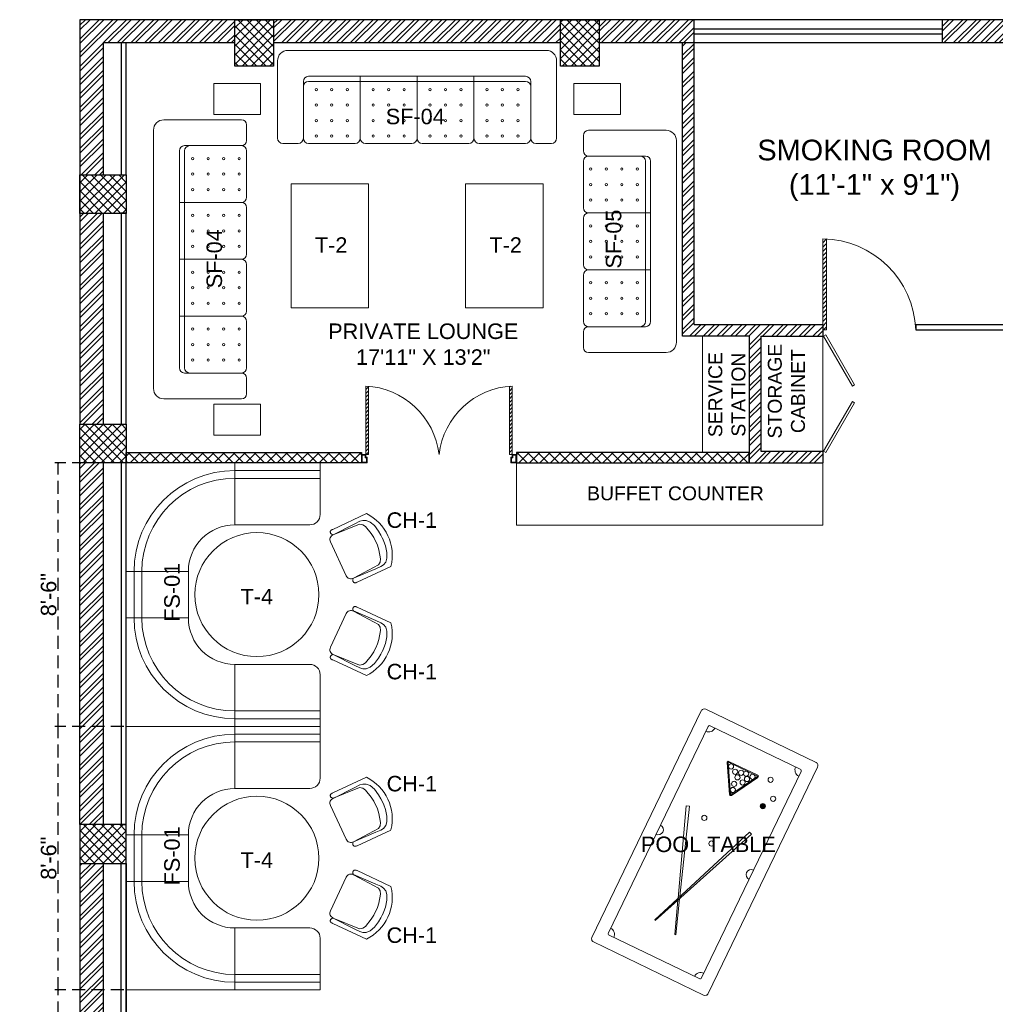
# Model space of a CAD drawing. Header units: inches. Extents: x 105152 to 158499, y 12149 to 30915.
# Tile 90 of 256: x 126145 to 126522, y 17971 to 18352. Entities that reach past the tile are written whole.
import ezdxf

# ---------------------------------------------------------------- set-up
doc = ezdxf.new("R2010")
doc.units = ezdxf.units.IN
doc.header["$MEASUREMENT"] = 0
doc.header["$PDMODE"] = 34
doc.linetypes.add('HIDDEN', pattern=[0.375, 0.25, -0.125])
doc.layers.add('PD_025_TEXT', color=61, linetype='Continuous')
doc.layers.add('PD_DIMENSION', color=101, linetype='Continuous')
doc.layers.add('PD_BASE', color=8, linetype='Continuous', transparency=0.5)
doc.layers.add('PD_ELEVATION_03', color=80, linetype='Continuous', lineweight=25)
doc.layers.add('PD_FURNITURE_LOOSE', color=20, linetype='Continuous', lineweight=18)
doc.styles.get("Standard").update_dxf_attribs({"font": 'arial.ttf', "height": 6})
doc.styles.add('style1', font='arial.ttf', dxfattribs={"height": 500})
doc.dimstyles.new('ISO-10', dxfattribs={"dimtxt": 6, "dimasz": 0.5, "dimexe": 1.25, "dimexo": 0.625, "dimtad": 1, "dimtoh": 1, "dimdec": 1, "dimlunit": 4, "dimtxsty": 'Standard', "dimblk": 'ARCHTICK', "dimcen": 2.5, "dimclrt": 3, "dimadec": 0, "dimazin": 0, "dimtfac": 1, "dimtdec": 1, "dimtmove": 1, "dimatfit": 3, "dimfxl": 1, "dimarcsym": 0})
pattern_1 = [(45, (271611.2745, 44121.918), (-1.767766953, 1.767766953), []), (135, (271611.2745, 44121.918), (-1.767766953, -1.767766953), [])]

# ---------------------------------------------------------------- blocks, each defined once
blk = doc.blocks.new('A$C57124B3B')
at = {"color": 251, "lineweight": 5}
for p, q in [((46, 504), (46, 109)), ((665, 109), (665, 506))]:
    blk.add_line(p, q, dxfattribs=at)
for points in [[(100, 525), (95, 530), (90, 534), (86, 537), (82, 539), (78, 541), (75, 542), (71, 542), (68, 542), (66, 541), (63, 541), (61, 540), (59, 539), (57, 538), (55, 537), (54, 535), (52, 534), (51, 532), (50, 529), (49, 526), (48, 522), (47, 516), (46, 509), (46, 506)], [(100, 525), (92, 265), (90, 207), (95, 175), (111, 140), (143, 111), (197, 86), (269, 70), (318, 65), (357, 65)], [(610, 525), (619, 265), (621, 207), (615, 175), (599, 140), (568, 111), (513, 86), (441, 70), (392, 65), (354, 65)], [(610, 525), (615, 530), (620, 534), (624, 537), (629, 539), (632, 541), (636, 542), (639, 542), (642, 542), (645, 541), (647, 541), (650, 540), (652, 539), (653, 538), (655, 537), (657, 535), (658, 534), (659, 532), (660, 529), (662, 526), (663, 522), (664, 516), (664, 509), (665, 506)]]:
    blk.add_lwpolyline(points, dxfattribs=at)
blk.add_lwpolyline([(353, 144), (310, 144), (260, 151), (165, 175), (136, 193), (116, 221), (100, 522, -0.429937), (157, 583), (553, 583, -0.429937), (610, 522), (594, 221), (575, 193), (545, 175), (450, 151), (401, 144), (357, 144)], format="xyb", dxfattribs=at)
blk.add_arc((355, 499), 498, 231.563, 308.437, dxfattribs=at)
blk = doc.blocks.new('FIXEDSEATING012')
at = {"color": 251, "lineweight": 5}
for p, q in [((0, 0), (0, -102)), ((75, 0), (0, 0)), ((42, -24), (42, 0)), ((75, -3), (75, 0)), ((75, -3), (42, -3)), ((75, -20), (75, -3)), ((42, -6), (75, -6)), ((42, -24), (71, -24)), ((24, -42), (0, -42)), ((3, -42), (3, -60)), ((6, -42), (6, -60)), ((24, -42), (24, -60)), ((24, -60), (0, -60)), ((42, -78), (71, -78)), ((42, -78), (42, -102)), ((75, -102), (75, -82)), ((42, -96), (75, -96)), ((75, -99), (42, -99)), ((75, -102), (0, -102))]:
    blk.add_line(p, q, dxfattribs=at)
blk.add_circle((50.51, -51), 24, dxfattribs=at)
for centre, radius, start, end in [((42, -42), 39, 90, 180), ((42, -42), 36, 90, 180), ((71, -20), 4, 270, 0), ((42, -42), 18, 90, 180), ((42, -60), 39, 180, 270), ((42, -60), 36, 180, 270), ((42, -60), 18, 180, 270), ((71, -82), 4, 0, 90)]:
    blk.add_arc(centre, radius, start, end, dxfattribs=at)
at = {"color": 251, "extrusion": (0, 0, -1), "yscale": 0.03640297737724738, "zscale": -0.03640297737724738}
for p, xscale, rotation in [((-95.77, -16.47), 0.03640297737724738, 245), ((-95.77, -85.53), -0.03640297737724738, 295)]:
    blk.add_blockref('A$C57124B3B', p, dxfattribs=dict(at, xscale=xscale, rotation=rotation))
blk = doc.blocks.new('SNOOKER T')
at = {"lineweight": 5, "ltscale": 12}
h = blk.add_hatch(color=251, dxfattribs=at)
h.dxf.hatch_style = 1
h.paths.add_polyline_path([(-13082.48, -18423.94, 1), (-13080.63, -18423.94, 1)])
at = {"color": 251, "linetype": 'ByBlock', "lineweight": 5}
for p, q in [((-13134.22, -18407.15), (-13134.33, -18407.43)), ((-13135.8, -18415.28), (-13135.69, -18415.56))]:
    blk.add_line(p, q, dxfattribs=at)
at = {"color": 251, "lineweight": 5}
for points in [[(-13150.47, -18435.5), (-13060.45, -18435.5, 0.414214), (-13059.21, -18434.26), (-13059.21, -18390.48, 0.414214), (-13060.45, -18389.25), (-13150.47, -18389.25, 0.414214), (-13151.7, -18390.48), (-13151.7, -18434.26, 0.414214)], [(-13146.46, -18430.87), (-13064.46, -18430.87, 0.414214), (-13063.84, -18430.26), (-13063.84, -18394.49, 0.414214), (-13064.46, -18393.88), (-13146.46, -18393.88, 0.414214), (-13147.08, -18394.49), (-13147.08, -18430.26, 0.414214)]]:
    blk.add_lwpolyline(points, format="xyb", close=True, dxfattribs=at)
at = {"color": 251, "linetype": 'ByBlock', "lineweight": 5}
for points in [[(-13123.66, -18411.26), (-13093.03, -18400.28), (-13093.42, -18399.23), (-13124.42, -18410.96)], [(-13125.12, -18411.22), (-13136.67, -18415.6), (-13136.56, -18415.88), (-13124.39, -18411.52)]]:
    blk.add_lwpolyline(points, dxfattribs=at)
for points in [[(-13073.06, -18417.87, 0.577193), (-13072.42, -18417.49), (-13072.42, -18406.04, 0.577193), (-13073.06, -18405.66), (-13082.99, -18411.39, 0.577665), (-13082.99, -18412.14)], [(-13072.89, -18417.57, 0.577193), (-13072.76, -18417.49), (-13072.76, -18406.04, 0.577193), (-13072.89, -18405.96), (-13082.82, -18411.69, 0.577665), (-13082.82, -18411.84)]]:
    blk.add_lwpolyline(points, format="xyb", close=True, dxfattribs=at)
blk.add_lwpolyline([(-13092, -18423.61), (-13135.08, -18406.8), (-13135.19, -18407.09), (-13092.41, -18424.65)], close=True, dxfattribs=at)
for centre in [(-13094.46, -18406.9), (-13073.72, -18407.51), (-13078.87, -18411.2), (-13074.8, -18409.66), (-13101.63, -18413.18), (-13081.02, -18411.74), (-13077.07, -18413.71), (-13076.23, -18411.27), (-13075.28, -18414.61), (-13074.2, -18411.74), (-13073.72, -18413.51), (-13073.72, -18416.03), (-13081.55, -18423.94), (-13071.87, -18422.33), (-13077.61, -18426.09)]:
    blk.add_circle(centre, 0.925, dxfattribs=at)
at = {"color": 251, "lineweight": 5}
for centre, radius, start, end in [((-13147.08, -18393.88), 2.47, 270, 0), ((-13105.46, -18393.88), 1.85, 180, 0), ((-13063.84, -18393.88), 2.47, 180, 270), ((-13147.08, -18430.87), 2.47, 0, 90), ((-13105.46, -18430.87), 1.85, 0, 180), ((-13063.84, -18430.87), 2.47, 90, 180)]:
    blk.add_arc(centre, radius, start, end, dxfattribs=at)
blk = doc.blocks.new('_ArchTick')
at = {"color": 0, "linetype": 'ByBlock', "const_width": 0.15}
blk.add_lwpolyline([(-0.5, -0.5), (0.5, 0.5)], dxfattribs=at)
blk = doc.blocks.new('*D105')
at = {"layer": 'Defpoints', "color": 0, "ltscale": 20, "transparency": 16777216}
for p in [(126159.64, 17976.93), (126185.99, 17976.93), (126215.99, 17922.43)]:
    blk.add_point(p, dxfattribs=at)
at = {"layer": 'PD_DIMENSION', "color": 0, "linetype": 'HIDDEN', "lineweight": -2, "ltscale": 20, "transparency": 16777216}
for p, q in [((126185.04, 17976.93), (126158.39, 17976.93)), ((126159.64, 17922.43), (126159.64, 17976.93)), ((126185.04, 17922.43), (126158.39, 17922.43))]:
    blk.add_line(p, q, dxfattribs=at)
at = {"layer": 'PD_DIMENSION', "color": 0, "lineweight": -2, "ltscale": 20, "transparency": 16777216, "xscale": 0.5, "yscale": 0.5, "zscale": 0.5}
for p, rotation in [((126159.64, 17976.93), 90), ((126159.64, 17922.43), 270)]:
    blk.add_blockref('_ArchTick', p, dxfattribs=dict(at, rotation=rotation))
at = {"layer": 'PD_DIMENSION', "color": 3, "ltscale": 20, "transparency": 16777216, "insert": (126151.94, 17949.68), "char_height": 6, "attachment_point": 5, "rotation": 90}
blk.add_mtext('4\'-6{\\H1.000000x;\\S1/2;}"', dxfattribs=at)
blk = doc.blocks.new('*D106')
at = {"layer": 'Defpoints', "color": 0, "ltscale": 20, "transparency": 16777216}
for p in [(126159.64, 18078.93), (126185.99, 18078.93), (126185.99, 17976.93)]:
    blk.add_point(p, dxfattribs=at)
at = {"layer": 'PD_DIMENSION', "color": 0, "linetype": 'HIDDEN', "lineweight": -2, "ltscale": 20, "transparency": 16777216}
for p, q in [((126185.04, 18078.93), (126158.39, 18078.93)), ((126159.64, 17976.93), (126159.64, 18078.93)), ((126185.04, 17976.93), (126158.39, 17976.93))]:
    blk.add_line(p, q, dxfattribs=at)
at = {"layer": 'PD_DIMENSION', "color": 0, "lineweight": -2, "ltscale": 20, "transparency": 16777216, "xscale": 0.5, "yscale": 0.5, "zscale": 0.5}
for p, rotation in [((126159.64, 18078.93), 90), ((126159.64, 17976.93), 270)]:
    blk.add_blockref('_ArchTick', p, dxfattribs=dict(at, rotation=rotation))
at = {"layer": 'PD_DIMENSION', "color": 3, "ltscale": 20, "transparency": 16777216, "insert": (126155.95, 18027.93), "char_height": 6, "attachment_point": 5, "rotation": 90}
blk.add_mtext('8\'-6"', dxfattribs=at)
blk = doc.blocks.new('*D107')
at = {"layer": 'Defpoints', "color": 0, "ltscale": 20, "transparency": 16777216}
for p in [(126159.64, 18180.93), (126185.99, 18180.93), (126185.99, 18078.93)]:
    blk.add_point(p, dxfattribs=at)
at = {"layer": 'PD_DIMENSION', "color": 0, "linetype": 'HIDDEN', "lineweight": -2, "ltscale": 20, "transparency": 16777216}
for p, q in [((126185.04, 18180.93), (126158.39, 18180.93)), ((126159.64, 18078.93), (126159.64, 18180.93)), ((126185.04, 18078.93), (126158.39, 18078.93))]:
    blk.add_line(p, q, dxfattribs=at)
at = {"layer": 'PD_DIMENSION', "color": 0, "lineweight": -2, "ltscale": 20, "transparency": 16777216, "xscale": 0.5, "yscale": 0.5, "zscale": 0.5}
for p, rotation in [((126159.64, 18180.93), 90), ((126159.64, 18078.93), 270)]:
    blk.add_blockref('_ArchTick', p, dxfattribs=dict(at, rotation=rotation))
at = {"layer": 'PD_DIMENSION', "color": 3, "ltscale": 20, "transparency": 16777216, "insert": (126155.95, 18129.93), "char_height": 6, "attachment_point": 5, "rotation": 90}
blk.add_mtext('8\'-6"', dxfattribs=at)
blk = doc.blocks.new('glassdoor65')
at = {"lineweight": 5, "ltscale": 25}
h = blk.add_hatch(dxfattribs=at)
h.set_pattern_fill('ANSI31', color=251, scale=9.6, angle=180, style=0)
h.set_pattern_definition([(225, (-60563.519, -11827.7423), (0.848528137, -0.848528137), [])])
edge = h.paths.add_edge_path()
edge.add_arc((0, 0), 35.19, 87.6548, 90, ccw=False)
edge.add_line((1.44, 35.16), (1.44, 0))
edge.add_line((1.44, 0), (0, 0))
edge.add_line((0, 0), (0, 35.19))
at = {"color": 251, "lineweight": 5, "ltscale": 25}
for p, q in [((0, 0), (0, 35.19)), ((1.44, 0), (1.44, 35.16)), ((0, 0), (1.44, 0))]:
    blk.add_line(p, q, dxfattribs=at)
blk.add_arc((-0.59, -1.42), 36.62, 2.2238, 89.0791, dxfattribs=at)
blk = doc.blocks.new('door')
at = {"lineweight": 5}
h = blk.add_hatch(dxfattribs=at)
h.set_pattern_fill('ANSI31', color=251, scale=10, style=0)
h.set_pattern_definition([(45, (10752.127, -6120.4824), (-0.883883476, 0.883883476), [])])
edge = h.paths.add_edge_path()
edge.add_arc((-14403.84, -18781.42), 31.42, 180, 182.3452)
edge.add_line((-14435.23, -18782.7), (-14403.84, -18782.7))
edge.add_line((-14403.84, -18782.7), (-14403.84, -18781.42))
edge.add_line((-14403.84, -18781.42), (-14435.26, -18781.42))
h = blk.add_hatch(dxfattribs=at)
h.set_pattern_fill('ANSI31', color=251, scale=10, style=0)
h.set_pattern_definition([(45, (10752.127, -6123.4768), (-0.883883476, 0.883883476), [])])
edge = h.paths.add_edge_path()
edge.add_arc((-14403.84, -18848.7), 31.42, 177.6548, 180, ccw=False)
edge.add_line((-14435.23, -18847.41), (-14403.84, -18847.41))
edge.add_line((-14403.84, -18847.41), (-14403.84, -18848.7))
edge.add_line((-14403.84, -18848.7), (-14435.26, -18848.7))
at = {"color": 251, "lineweight": 5}
for p, q in [((-14403.84, -18781.42), (-14435.26, -18781.42)), ((-14403.84, -18782.7), (-14435.23, -18782.7)), ((-14403.84, -18780.13), (-14403.84, -18782.7)), ((-14403.84, -18848.7), (-14435.26, -18848.7)), ((-14403.84, -18847.41), (-14435.23, -18847.41)), ((-14403.84, -18849.98), (-14403.84, -18847.41))]:
    blk.add_line(p, q, dxfattribs=at)
for points in [[(-14399.98, -18782.06), (-14399.98, -18779.49), (-14403.84, -18779.49), (-14403.84, -18781.42), (-14402.55, -18781.42), (-14402.55, -18782.06), (-14399.98, -18782.06)], [(-14399.98, -18848.05), (-14399.98, -18850.62), (-14403.84, -18850.62), (-14403.84, -18848.7), (-14402.55, -18848.7), (-14402.55, -18848.05), (-14399.98, -18848.05)]]:
    blk.add_lwpolyline(points, dxfattribs=at)
for points in [[(-14400.24, -18781.8), (-14400.24, -18779.74), (-14403.58, -18779.74), (-14403.58, -18781.16), (-14402.3, -18781.16), (-14402.3, -18781.8)], [(-14400.24, -18848.31), (-14400.24, -18850.37), (-14403.58, -18850.37), (-14403.58, -18848.95), (-14402.3, -18848.95), (-14402.3, -18848.31)]]:
    blk.add_lwpolyline(points, close=True, dxfattribs=at)
for centre, radius, start, end in [((-14399.51, -18779.61), 35.79, 182.8848, 263.0539), ((-14399.87, -18850.35), 35.42, 96.4258, 177.3294)]:
    blk.add_arc(centre, radius, start, end, dxfattribs=at)
blk = doc.blocks.new('ghfhgfh')
at = {"color": 251, "lineweight": 5}
for p, q in [((133107.64, 19586.52), (133207.64, 19586.52)), ((133103.64, 19552.52), (133103.64, 19582.52)), ((133211.64, 19582.52), (133211.64, 19552.52)), ((133211.64, 19582.52), (133211.64, 19552.52)), ((133113.64, 19552.52), (133113.64, 19574.52)), ((133199.64, 19576.52), (133115.64, 19576.52)), ((133115.64, 19574.52), (133199.64, 19574.52)), ((133135.64, 19576.52), (133135.64, 19552.52)), ((133157.64, 19576.52), (133157.64, 19552.52)), ((133179.64, 19576.52), (133179.64, 19552.52)), ((133201.64, 19574.52), (133201.64, 19552.52)), ((133111.64, 19550.52), (133105.64, 19550.52)), ((133133.64, 19550.52), (133115.64, 19550.52)), ((133155.64, 19550.52), (133137.64, 19550.52)), ((133159.64, 19550.52), (133177.64, 19550.52)), ((133181.64, 19550.52), (133199.64, 19550.52)), ((133203.64, 19550.52), (133209.64, 19550.52))]:
    blk.add_line(p, q, dxfattribs=at)
for centre in [(133118.64, 19571.38), (133124.64, 19571.38), (133130.64, 19571.38), (133140.64, 19571.38), (133146.64, 19571.38), (133152.64, 19571.38), (133162.64, 19571.38), (133168.64, 19571.38), (133174.64, 19571.38), (133184.64, 19571.38), (133190.64, 19571.38), (133196.64, 19571.38), (133118.64, 19565.38), (133124.64, 19565.38), (133130.64, 19565.38), (133140.64, 19565.38), (133146.64, 19565.38), (133152.64, 19565.38), (133162.64, 19565.38), (133168.64, 19565.38), (133174.64, 19565.38), (133184.64, 19565.38), (133190.64, 19565.38), (133196.64, 19565.38), (133118.64, 19559.38), (133124.64, 19559.38), (133130.64, 19559.38), (133140.64, 19559.38), (133146.64, 19559.38), (133152.64, 19559.38), (133162.64, 19559.38), (133168.64, 19559.38), (133174.64, 19559.38), (133184.64, 19559.38), (133190.64, 19559.38), (133196.64, 19559.38), (133118.64, 19553.38), (133124.64, 19553.38), (133130.64, 19553.38), (133140.64, 19553.38), (133146.64, 19553.38), (133152.64, 19553.38), (133162.64, 19553.38), (133168.64, 19553.38), (133174.64, 19553.38), (133184.64, 19553.38), (133190.64, 19553.38), (133196.64, 19553.38)]:
    blk.add_circle(centre, 0.442, dxfattribs=at)
for centre, radius, start, end in [((133107.64, 19582.52), 4, 90, 180), ((133207.64, 19582.52), 4, 0, 90), ((133115.64, 19574.52), 2, 90, 180), ((133115.64, 19572.52), 2, 90, 180), ((133199.64, 19574.52), 2, 0, 90), ((133199.64, 19572.52), 2, 0, 90), ((133105.64, 19552.52), 2, 180, 270), ((133111.64, 19552.52), 2, 270, 0), ((133115.64, 19552.52), 2, 180, 270), ((133133.64, 19552.52), 2, 270, 0), ((133137.64, 19552.52), 2, 180, 270), ((133155.64, 19552.52), 2, 270, 0), ((133159.64, 19552.52), 2, 180, 270), ((133177.64, 19552.52), 2, 270, 0), ((133181.64, 19552.52), 2, 180, 270), ((133199.64, 19552.52), 2, 270, 0), ((133203.64, 19552.52), 2, 180, 270), ((133209.64, 19552.52), 2, 270, 0)]:
    blk.add_arc(centre, radius, start, end, dxfattribs=at)
blk = doc.blocks.new('3SEATER445')
at = {"color": 251, "lineweight": 5}
for p, q in [((-31.85, 36), (-37.85, 36)), ((-9.85, 36), (-27.85, 36)), ((-5.85, 36), (12.15, 36)), ((16.15, 36), (34.15, 36)), ((38.15, 36), (44.15, 36)), ((-39.85, 4), (-39.85, 34)), ((-29.85, 12), (-29.85, 34)), ((-7.85, 10), (-7.85, 34)), ((14.15, 10), (14.15, 34)), ((36.15, 34), (36.15, 12)), ((46.15, 34), (46.15, 4)), ((34.15, 12), (-27.85, 12)), ((-27.85, 10), (34.15, 10)), ((42.15, 0), (-35.85, 0))]:
    blk.add_line(p, q, dxfattribs=at)
for centre in [(-24.85, 33.14), (-18.85, 33.14), (-12.85, 33.14), (-2.85, 33.14), (3.15, 33.14), (9.15, 33.14), (19.15, 33.14), (25.15, 33.14), (31.15, 33.14), (-24.85, 27.14), (-18.85, 27.14), (-12.85, 27.14), (-2.85, 27.14), (3.15, 27.14), (9.15, 27.14), (19.15, 27.14), (25.15, 27.14), (31.15, 27.14), (-24.85, 21.14), (-18.85, 21.14), (-12.85, 21.14), (-2.85, 21.14), (3.15, 21.14), (9.15, 21.14), (19.15, 21.14), (25.15, 21.14), (31.15, 21.14), (-24.85, 15.14), (-18.85, 15.14), (-12.85, 15.14), (-2.85, 15.14), (3.15, 15.14), (9.15, 15.14), (19.15, 15.14), (25.15, 15.14), (31.15, 15.14)]:
    blk.add_circle(centre, 0.442, dxfattribs=at)
for centre, radius, start, end in [((-37.85, 34), 2, 90, 180), ((-31.85, 34), 2, 0, 90), ((-27.85, 34), 2, 90, 180), ((-9.85, 34), 2, 0, 90), ((-5.85, 34), 2, 90, 180), ((12.15, 34), 2, 0, 90), ((16.15, 34), 2, 90, 180), ((34.15, 34), 2, 360, 90), ((38.15, 34), 2, 90, 180), ((44.15, 34), 2, 360, 90), ((-27.85, 14), 2, 180, 270), ((-27.85, 12), 2, 180, 270), ((34.15, 14), 2, 270, 0), ((34.15, 12), 2, 270, 0), ((-35.85, 4), 4, 180, 270), ((42.15, 4), 4, 270, 360)]:
    blk.add_arc(centre, radius, start, end, dxfattribs=at)
blk = doc.blocks.new('DSGJHFGDHSDF DGH D')
at = {"layer": 'PD_FURNITURE_LOOSE', "color": 251, "lineweight": 5}
for points in [[(-60.65, -12.78), (-78.65, -12.78), (-78.65, -24.78), (-60.65, -24.78)], [(60.65, -12.78), (78.65, -12.78), (78.65, -24.78), (60.65, -24.78)], [(-18.75, -99.56), (-48.75, -99.56), (-48.75, -51.56), (-18.75, -51.56)], [(18.75, -99.56), (48.75, -99.56), (48.75, -51.56), (18.75, -51.56)], [(-60.65, -148.9), (-78.65, -148.9), (-78.65, -136.9), (-60.65, -136.9)]]:
    blk.add_lwpolyline(points, close=True, dxfattribs=at)
at = {"layer": 'PD_FURNITURE_LOOSE', "color": 251}
blk.add_blockref('ghfhgfh', (-133157.64, -19586.52), dxfattribs=at)
at = {"layer": 'PD_FURNITURE_LOOSE', "color": 251, "rotation": 90}
blk.add_blockref('ghfhgfh', (19484.54, -133238.48), dxfattribs=at)
at = {"layer": 'PD_FURNITURE_LOOSE', "color": 251, "xscale": -1, "rotation": 90}
blk.add_blockref('3SEATER445', (100.35, -70.76), dxfattribs=at)

msp = doc.modelspace()

# ---------------------------------------------------------------- hatches: boundary and pattern name
at = {"layer": 'PD_BASE'}
h = msp.add_hatch(dxfattribs=at)
h.set_pattern_fill('ANSI32', color=256, scale=10)
h.set_pattern_definition([(45, (126173.841, 17518.1774), (-2.65165, 2.65165), []), (45, (126175.6088, 17518.1774), (-2.65165, 2.65165), [])])
h.paths.add_polyline_path([(126176.99, 17560.93), (126167.99, 17560.93), (126167.99, 17479.43), (126176.99, 17479.43)])
h.paths.add_polyline_path([(126538.49, 17413.43), (126368.99, 17413.43), (126368.99, 17404.43), (126538.49, 17404.43)])
h.paths.add_polyline_path([(126722.99, 17413.43), (126553.49, 17413.43), (126553.49, 17404.43), (126722.99, 17404.43)])
h.paths.add_polyline_path([(126176.99, 18277.43), (126167.99, 18277.43), (126167.99, 18195.93), (126176.99, 18195.93)])
h.paths.add_polyline_path([(126176.99, 18180.93), (126167.99, 18180.93), (126167.99, 18040.93), (126176.99, 18040.93)])
h.paths.add_polyline_path([(126176.99, 18025.93), (126167.99, 18025.93), (126167.99, 17885.93), (126176.99, 17885.93)])
h.paths.add_polyline_path([(126176.99, 17870.93), (126167.99, 17870.93), (126167.99, 17730.93), (126176.99, 17730.93)])
h.paths.add_polyline_path([(126176.99, 17715.93), (126167.99, 17715.93), (126167.99, 17575.93), (126176.99, 17575.93)])
h.paths.add_polyline_path([(127268.99, 18352.43), (127102.49, 18352.43), (127102.49, 18343.43), (127268.99, 18343.43)])
h.paths.add_polyline_path([(127087.49, 18352.43), (126922.49, 18352.43), (126922.49, 18343.43), (127087.49, 18343.43)])
h.paths.add_polyline_path([(126907.49, 18352.43), (126737.99, 18352.43), (126737.99, 18343.43), (126907.49, 18343.43)])
h.paths.add_polyline_path([(126722.99, 18352.43), (126553.49, 18352.43), (126553.49, 18343.43), (126722.99, 18343.43)])
h.paths.add_polyline_path([(126353.99, 18352.43), (126242.99, 18352.43), (126242.99, 18343.43), (126353.99, 18343.43)])
h.paths.add_polyline_path([(126227.99, 18352.43), (126167.99, 18352.43), (126167.99, 18292.43), (126176.99, 18292.43), (126176.99, 18343.43), (126227.99, 18343.43)])
h.paths.add_polyline_path([(126176.99, 17464.43), (126167.99, 17464.43), (126167.99, 17404.43), (126227.99, 17404.43), (126227.99, 17413.43), (126176.99, 17413.43)])
h.paths.add_polyline_path([(126353.99, 17413.43), (126242.99, 17413.43), (126242.99, 17404.43), (126353.99, 17404.43)])
h.paths.add_polyline_path([(126762.74, 17413.43), (126737.99, 17413.43), (126737.99, 17404.43), (126762.74, 17404.43)])
h.paths.add_polyline_path([(126907.49, 17413.43), (126882.74, 17413.43), (126882.74, 17404.43), (126907.49, 17404.43)])
h.paths.add_polyline_path([(126944.99, 17413.43), (126922.49, 17413.43), (126922.49, 17404.43), (126944.99, 17404.43)])
h.paths.add_polyline_path([(127087.49, 17413.43), (127064.99, 17413.43), (127064.99, 17404.43), (127087.49, 17404.43)])
h.paths.add_polyline_path([(127124.99, 17413.43), (127102.49, 17413.43), (127102.49, 17404.43), (127124.99, 17404.43)])
h.paths.add_polyline_path([(127268.99, 17413.43), (127244.99, 17413.43), (127244.99, 17404.43), (127268.99, 17404.43)])
h.paths.add_polyline_path([(127283.99, 17422.43), (127274.99, 17422.43)])
h.paths.add_polyline_path([(127283.99, 17560.93), (127274.99, 17560.93), (127274.99, 17422.43), (127283.99, 17422.43)])
h.paths.add_polyline_path([(127283.99, 17715.93), (127274.99, 17715.93), (127274.99, 17575.93), (127283.99, 17575.93)])
h.paths.add_polyline_path([(127283.99, 18025.93), (127274.99, 18025.93), (127274.99, 17730.93), (127283.99, 17730.93)])
h.paths.add_polyline_path([(127283.99, 18334.43), (127274.99, 18334.43), (127274.99, 18195.93), (127283.99, 18195.93)])
h.paths.add_polyline_path([(127265.99, 18192.93), (127160.99, 18192.93), (127160.99, 18183.93), (127265.99, 18183.93)])
h.paths.add_polyline_path([(127160.99, 18180.93), (127151.99, 18180.93), (127151.99, 18102.93), (127160.99, 18102.93)])
h.paths.add_polyline_path([(127151.99, 18192.93), (127079.99, 18192.93), (127079.99, 18183.93), (127151.99, 18183.93)])
h.paths.add_polyline_path([(127079.99, 18180.93), (127070.99, 18180.93), (127070.99, 18102.93), (127079.99, 18102.93)])
h.paths.add_polyline_path([(127070.99, 18192.93), (126989.99, 18192.93), (126989.99, 18090.93), (127016.99, 18090.93), (127016.99, 18099.93), (126998.99, 18099.93), (126998.99, 18183.93), (127070.99, 18183.93)])
h.paths.add_polyline_path([(127070.99, 18099.93), (127052.99, 18099.93), (127052.99, 18090.93), (127070.99, 18090.93)], flags=17)
h.paths.add_polyline_path([(127097.99, 18099.93), (127079.99, 18099.93), (127079.99, 18090.93), (127097.99, 18090.93)])
h.paths.add_polyline_path([(127151.99, 18099.93), (127133.99, 18099.93), (127133.99, 18090.93), (127151.99, 18090.93)])
h.paths.add_polyline_path([(127160.99, 18090.93), (127151.99, 18090.93), (127151.99, 18027.93), (127160.99, 18027.93)])
h.paths.add_polyline_path([(127283.99, 18041.93), (127274.99, 18041.93), (127274.99, 18040.93), (127283.99, 18040.93)])
h.paths.add_polyline_path([(127283.99, 18180.93), (127274.99, 18180.93), (127274.99, 18161.93), (127283.99, 18161.93)])
h.paths.add_polyline_path([(126405.74, 18343.43), (126405.74, 18352.43), (126368.99, 18352.43), (126368.99, 18343.43)])
h.paths.add_polyline_path([(126501.74, 18352.43), (126501.74, 18343.43), (126538.49, 18343.43), (126538.49, 18352.43)])
h = msp.add_hatch(dxfattribs=at)
h.set_pattern_fill('ANSI37', color=256, scale=20)
h.set_pattern_definition(pattern_1)
h.paths.add_polyline_path([(126242.99, 18352.43), (126227.99, 18352.43), (126227.99, 18334.43), (126242.99, 18334.43)])
h = msp.add_hatch(dxfattribs=at)
h.set_pattern_fill('ANSI37', color=256, scale=20)
h.set_pattern_definition(pattern_1)
h.paths.add_polyline_path([(126368.99, 18352.43), (126353.99, 18352.43), (126353.99, 18334.43), (126368.99, 18334.43)])
h = msp.add_hatch(dxfattribs=at)
h.set_pattern_fill('ANSI32', color=256, scale=10)
h.set_pattern_definition([(45, (126430.9047, 18203.8988), (-2.65165, 2.65165), []), (45, (126432.6724, 18203.8988), (-2.65165, 2.65165), [])])
h.paths.add_polyline_path([(126431.44, 18229.93), (126426.94, 18229.93), (126426.94, 18180.93), (126455.44, 18180.93), (126455.44, 18185.43), (126431.44, 18185.43)])
h.paths.add_polyline_path([(126401.24, 18229.93), (126455.44, 18229.93), (126455.44, 18234.43), (126405.74, 18234.43), (126405.74, 18343.43), (126401.24, 18343.43)])
h = msp.add_hatch(dxfattribs=at)
h.set_pattern_fill('ANSI37', color=256, scale=20)
h.set_pattern_definition(pattern_1)
h.paths.add_polyline_path([(126167.99, 18292.43), (126167.99, 18277.43), (126185.99, 18277.43), (126185.99, 18292.43)])
h = msp.add_hatch(dxfattribs=at)
h.set_pattern_fill('ANSI37', color=256, scale=20)
h.set_pattern_definition(pattern_1)
h.paths.add_polyline_path([(126167.99, 18180.93), (126167.99, 18195.93), (126185.99, 18195.93), (126185.99, 18180.93)])
h = msp.add_hatch(dxfattribs=at)
h.set_pattern_fill('ANSI37', color=256, scale=23)
h.set_pattern_definition([(45, (-4500, 0), (-2.032931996, 2.032931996), []), (135, (-4500, 0), (-2.032931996, -2.032931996), [])])
h.paths.add_polyline_path([(126276.98, 18184.93), (126185.99, 18184.93), (126185.99, 18180.93), (126276.98, 18180.93)])
h.paths.add_polyline_path([(126426.94, 18180.93), (126426.94, 18184.93), (126336.92, 18184.93), (126336.92, 18180.93)])
h = msp.add_hatch(dxfattribs=at)
h.set_pattern_fill('ANSI37', color=256, scale=20)
h.set_pattern_definition(pattern_1)
h.paths.add_polyline_path([(126167.99, 18040.93), (126167.99, 18025.93), (126185.99, 18025.93), (126185.99, 18040.93)])

# ---------------------------------------------------------------- linework, layer by layer
at = {"layer": 'PD_BASE', "lineweight": 30}
for p, q in [((126405.74, 18352.43), (126167.99, 18352.43)), ((126167.99, 18352.43), (126167.99, 18195.93)), ((126405.74, 18343.43), (126405.74, 18352.43)), ((127283.99, 18352.43), (126501.74, 18352.43)), ((126501.74, 18343.43), (126501.74, 18352.43)), ((126227.99, 18343.43), (126176.99, 18343.43)), ((126176.99, 18343.43), (126176.99, 18292.43)), ((126353.99, 18343.43), (126242.99, 18343.43)), ((126405.74, 18343.43), (126368.99, 18343.43)), ((126401.24, 18229.93), (126401.24, 18343.43)), ((126405.74, 18234.43), (126405.74, 18343.43)), ((126538.49, 18343.43), (126501.74, 18343.43)), ((126176.99, 18277.43), (126176.99, 18195.93)), ((126401.24, 18229.93), (126401.24, 18234.43)), ((126405.74, 18234.43), (126455.44, 18234.43)), ((126455.44, 18234.43), (126455.44, 18229.93)), ((126426.94, 18229.93), (126401.24, 18229.93)), ((126167.99, 18040.93), (126167.99, 18180.93)), ((126176.99, 18180.93), (126176.99, 18040.93)), ((126167.99, 18025.93), (126167.99, 17885.93)), ((126176.99, 18025.93), (126176.99, 17885.93))]:
    msp.add_line(p, q, dxfattribs=at)
at = {"layer": 'PD_BASE'}
for p, q in [((126501.74, 18352.43), (126405.74, 18352.43)), ((126405.74, 18348.93), (126501.74, 18348.93)), ((126405.74, 18346.93), (126501.74, 18346.93)), ((126501.74, 18343.43), (126405.74, 18343.43)), ((126491.44, 18234.43), (126536.99, 18234.43)), ((126491.44, 18234.43), (126491.44, 18232.43)), ((126426.94, 18229.93), (126426.94, 18180.93)), ((126431.44, 18229.93), (126431.44, 18185.43)), ((126431.44, 18229.93), (126455.44, 18229.93)), ((126491.44, 18232.43), (126536.99, 18232.43)), ((126431.44, 18185.43), (126455.44, 18185.43)), ((126455.44, 18185.43), (126455.44, 18180.93)), ((126426.94, 18180.93), (126455.44, 18180.93)), ((126185.99, 18123.43), (126185.99, 18141.43))]:
    msp.add_line(p, q, dxfattribs=at)
for points in [[(126242.99, 18334.43), (126227.99, 18334.43), (126227.99, 18352.43), (126242.99, 18352.43)], [(126368.99, 18334.43), (126353.99, 18334.43), (126353.99, 18352.43), (126368.99, 18352.43)], [(126185.99, 18292.43), (126185.99, 18277.43), (126167.99, 18277.43), (126167.99, 18292.43)], [(126167.99, 18180.93), (126167.99, 18195.93), (126185.99, 18195.93), (126185.99, 18180.93)], [(126185.99, 18184.93), (126276.97, 18184.93), (126276.97, 18180.93), (126185.99, 18180.93)], [(126336.91, 18180.93), (126426.94, 18180.93), (126426.94, 18184.93), (126336.91, 18184.93)], [(126167.99, 18040.93), (126167.99, 18025.93), (126185.99, 18025.93), (126185.99, 18040.93)]]:
    msp.add_lwpolyline(points, close=True, dxfattribs=at)
at = {"layer": 'PD_ELEVATION_03'}
for p, q in [((126183.99, 17885.93), (126183.99, 18025.93)), ((126185.99, 17885.93), (126185.99, 18025.93))]:
    msp.add_line(p, q, dxfattribs=at)
for points in [[(126183.99, 18343.43), (126183.99, 18292.43), (126185.99, 18292.43), (126185.99, 18343.43)], [(126183.99, 18343.43), (126183.99, 18292.43), (126185.99, 18292.43), (126185.99, 18343.43)], [(126183.99, 18277.5), (126183.99, 18195.93), (126185.99, 18195.93), (126185.99, 18277.5)], [(126183.99, 18277.5), (126183.99, 18195.93), (126185.99, 18195.93), (126185.99, 18277.5)], [(126183.99, 18180.93), (126183.99, 18040.93), (126185.99, 18040.93), (126185.99, 18180.93)], [(126183.99, 18180.93), (126183.99, 18040.93), (126185.99, 18040.93), (126185.99, 18180.93)], [(126183.99, 17885.93), (126183.99, 18025.93), (126185.99, 18025.93), (126185.99, 17885.93)]]:
    msp.add_lwpolyline(points, close=True, dxfattribs=at)
at = {"layer": 'PD_FURNITURE_LOOSE'}
for p, q in [((126336.91, 18180.93), (126336.91, 18156.85)), ((126455.44, 18180.85), (126455.44, 18156.85)), ((126455.44, 18156.85), (126336.91, 18156.85)), ((126185.99, 18123.43), (126185.99, 18141.43))]:
    msp.add_line(p, q, dxfattribs=at)
for points in [[(126426.94, 18229.93), (126408.94, 18229.93), (126408.94, 18184.93), (126426.94, 18184.93)], [(126455.44, 18229.93), (126431.44, 18229.93), (126431.44, 18185.43), (126455.44, 18185.43)], [(126467.78, 18211.16), (126466.91, 18210.66), (126455.78, 18229.93), (126456.65, 18230.43)], [(126467.78, 18204.2), (126466.91, 18204.7), (126455.78, 18185.43), (126456.65, 18184.93)]]:
    msp.add_lwpolyline(points, close=True, dxfattribs=at)

# ---------------------------------------------------------------- block references
at = {"layer": 'PD_BASE', "ltscale": 25}
msp.add_blockref('glassdoor65', (126455.44, 18232.43), dxfattribs=at)
at = {"layer": 'PD_BASE', "ltscale": 25, "xscale": -0.842675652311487, "yscale": 0.842675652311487, "zscale": 0.842675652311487, "rotation": 90}
msp.add_blockref('door', (110451.95, 6046.41), dxfattribs=at)
at = {"layer": 'PD_FURNITURE_LOOSE'}
for name, p in [('DSGJHFGDHSDF DGH D', (126298.49, 18340.53)), ('FIXEDSEATING012', (126185.99, 18180.93)), ('FIXEDSEATING012', (126185.99, 18078.93))]:
    msp.add_blockref(name, p, dxfattribs=at)
at = {"layer": 'PD_FURNITURE_LOOSE', "xscale": 1.081209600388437, "yscale": 1.081209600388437, "zscale": 1.081209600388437, "rotation": 64.22561701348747}
msp.add_blockref('SNOOKER T', (114644.1, 39446.7), dxfattribs=at)

# ---------------------------------------------------------------- texts
at = {"layer": 'PD_025_TEXT', "attachment_point": 1, "style": 'style1'}
for s, insert, char_height, width in [('SF-04', (126286.37, 18317.96), 6, 162.9076), ('\\pxqc;SMOKING ROOM\\P(11\'-1" x 9\'1")', (126394.01, 18305.99), 8, 162.9076), ('T-2', (126258.96, 18268.21), 6, 162.9076), ('T-2', (126326.46, 18268.21), 6, 162.9076), ('\\pxqc;PRIVATE LOUNGE\\P17\'11" X 13\'2"', (126219.42, 18234.86), 6, 162.9076), ('\\pxqc;BUFFET COUNTER', (126343.75, 18171.83), 5.3726, 109.4043), ('CH-1', (126286.7, 18161.78), 6, 162.9076), ('T-4', (126230.2, 18132.17), 6, 162.9076), ('CH-1', (126286.7, 18103.15), 6, 162.9076), ('CH-1', (126286.7, 18059.78), 6, 162.9076), ('POOL TABLE', (126385.12, 18036.3), 6, 162.9076), ('T-4', (126230.2, 18030.17), 6, 162.9076), ('CH-1', (126286.7, 18001.15), 6, 162.9076)]:
    msp.add_mtext(s, dxfattribs=dict(at, insert=insert, char_height=char_height, width=width))
at = {"layer": 'PD_025_TEXT', "attachment_point": 1, "rotation": 90, "style": 'style1'}
for s, insert, char_height, width in [('SF-05', (126371.51, 18256.11), 6, 162.9076), ('SF-04', (126217.02, 18248.5), 6, 162.9076), ('\\pxqc;SERVICE\\PSTATION', (126411.18, 18152.62), 5.3726, 109.4043), ('\\pxqc;STORAGE CABINET', (126434.2, 18182.96), 5.3726, 51.4567), ('FS-01', (126200.66, 18119.42), 6, 162.9076), ('FS-01', (126200.66, 18017.42), 6, 162.9076)]:
    msp.add_mtext(s, dxfattribs=dict(at, insert=insert, char_height=char_height, width=width))
at = {"layer": 'PD_BASE', "insert": (126394.01, 18305.99), "char_height": 8, "width": 162.9076, "attachment_point": 1, "style": 'style1'}
msp.add_mtext('\\pxqc;SMOKING ROOM\\P(11\'-1" x 9\'1")', dxfattribs=at)

# ---------------------------------------------------------------- dimensions: what is measured, and where the dimension line sits
at = {"layer": 'PD_DIMENSION', "ltscale": 20}
for base, p1, p2, picture, middle in [((126159.64, 18180.93), (126185.99, 18078.93), (126185.99, 18180.93), '*D107', (126155.95, 18129.93)), ((126159.64, 18078.93), (126185.99, 17976.93), (126185.99, 18078.93), '*D106', (126155.95, 18027.93)), ((126159.64, 17976.93), (126215.99, 17922.43), (126185.99, 17976.93), '*D105', (126151.94, 17949.68))]:
    dim = msp.add_linear_dim(base=base, p1=p1, p2=p2, angle=90, dimstyle='ISO-10', override={"dimfxl": 25.4, "dimfxlon": 1, "dimarcsym": 1}, dxfattribs=at)
    dim.commit()
    dim.dimension.update_dxf_attribs({"geometry": picture, "text_midpoint": middle})

doc.saveas('drawing.dxf')
